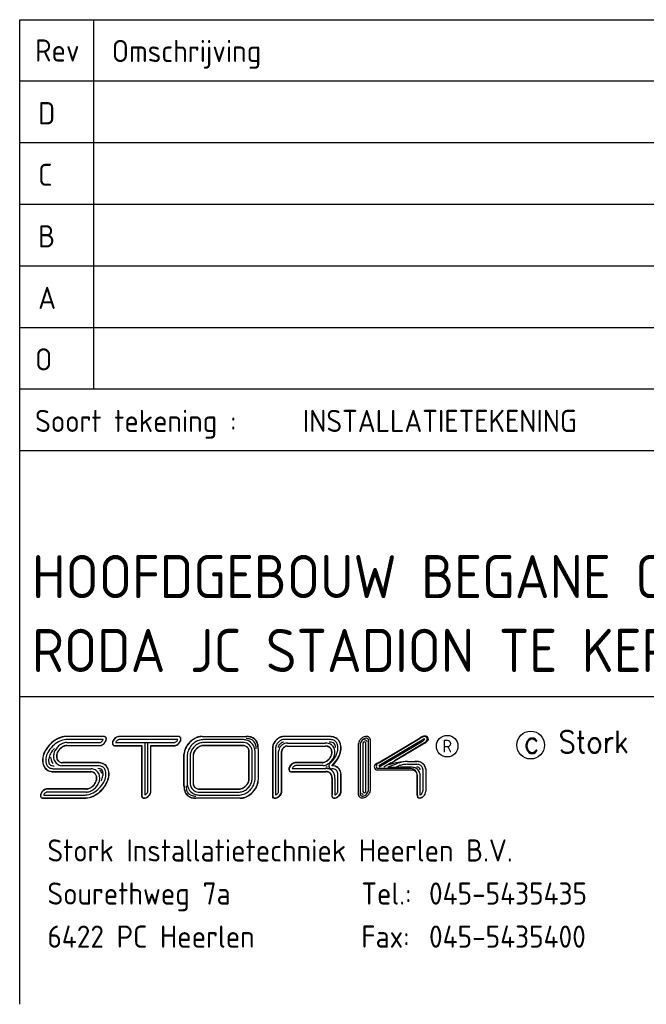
# Model space of a CAD drawing. Extents: x 120900 to 138909, y 1000 to 9000.
# Tile 1 of 3: x 120900 to 125990, y 1000 to 9000. Entities that reach past the tile are written whole.
import ezdxf
from ezdxf.enums import TextEntityAlignment as Align

# ---------------------------------------------------------------- set-up
doc = ezdxf.new("R2010")
doc.units = 0
doc.header["$LTSCALE"] = 100
doc.header["$MEASUREMENT"] = 0
doc.layers.add('E--L$4A-_STEMPEL', color=3, linetype='CONTINUOUS')
doc.layers.add('KABELGOOT-LADDERBAAN', color=3, linetype='CONTINUOUS')
doc.styles.add('ISO', font='isocp.shx')
doc.styles.get("Standard").update_dxf_attribs({"font": 'STANDARD.SHX', "width": 0.7})

# ---------------------------------------------------------------- blocks, each defined once
blk = doc.blocks.new('STEMPEL')
at = {"layer": 'E--L$4A-_STEMPEL', "color": 3}
for p, q in [((-185, 85), (-5, 85)), ((-185, 5), (-185, 85)), ((-185, 55), (-5, 55)), ((-185, 30), (-5, 30)), ((-178.225, 26.511), (-181.149, 26.511)), ((-178.377, 26.75), (-181.144, 26.75)), ((-178.377, 26.767), (-181.14, 26.767)), ((-178.101, 26.767), (-178.377, 26.767)), ((-178.114, 26.75), (-178.377, 26.75)), ((-178.101, 26.767), (-178.088, 26.761)), ((-172.163, 26.511), (-176.931, 26.511)), ((-172.101, 26.767), (-176.921, 26.767)), ((-172.101, 26.75), (-176.921, 26.75)), ((-170.186, 26.764), (-166.614, 26.764)), ((-170.186, 26.747), (-166.614, 26.747)), ((-166.902, 26.505), (-170.071, 26.505)), ((-159.873, 26.767), (-163.547, 26.767)), ((-159.873, 26.767), (-163.547, 26.767)), ((-159.871, 26.75), (-163.547, 26.75)), ((-159.868, 26.511), (-163.547, 26.511)), ((-156.664, 22.376), (-156.663, 26.476)), ((-156.514, 22.366), (-156.513, 26.486)), ((-155.892, 24.627), (-152.475, 26.66)), ((-155.866, 24.601), (-152.464, 26.624)), ((-155.83, 24.404), (-152.179, 26.575)), ((-181.184, 26.274), (-178.471, 26.274)), ((-181.176, 26.035), (-178.445, 26.035)), ((-181.17, 26.018), (-178.431, 26.018)), ((-181.17, 26.018), (-178.431, 26.018)), ((-177.269, 26.024), (-175.079, 26.024)), ((-177.269, 26.007), (-175.096, 26.007)), ((-177.208, 26.263), (-174.594, 26.263)), ((-175.096, 26.007), (-175.096, 21.929)), ((-175.079, 26.024), (-175.079, 21.929)), ((-174.841, 26.263), (-174.841, 22.012)), ((-174.594, 22.283), (-174.594, 26.263)), ((-174.594, 26.263), (-172.44, 26.263)), ((-174.355, 26.024), (-172.449, 26.024)), ((-174.355, 22.306), (-174.355, 26.024)), ((-174.338, 26.007), (-172.449, 26.007)), ((-174.338, 22.306), (-174.338, 26.007)), ((-174.338, 22.306), (-174.338, 25.865)), ((-174.338, 22.306), (-174.338, 25.865)), ((-166.891, 26.011), (-170.069, 26.011)), ((-166.891, 26.011), (-170.069, 26.011)), ((-166.898, 26.266), (-170.068, 26.266)), ((-166.894, 26.028), (-170.068, 26.028)), ((-165.638, 25.755), (-165.638, 23.227)), ((-165.621, 25.755), (-165.621, 23.227)), ((-164.466, 25.839), (-164.466, 21.978)), ((-164.449, 25.84), (-164.449, 21.978)), ((-164.21, 25.842), (-164.21, 22.012)), ((-163.266, 25.967), (-160.171, 25.967)), ((-163.266, 25.967), (-160.171, 25.967)), ((-163.261, 25.984), (-160.176, 25.984)), ((-163.256, 26.223), (-160.182, 26.223)), ((-157.487, 22.031), (-157.487, 26.191)), ((-157.336, 26.178), (-157.337, 22.045)), ((-157.112, 26.213), (-157.113, 22.285)), ((-156.888, 22.268), (-156.887, 26.235)), ((-152.354, 26.31), (-155.788, 24.262)), ((-152.112, 26.235), (-154.555, 24.78)), ((-152.086, 26.208), (-154.493, 24.775)), ((-171.654, 22.764), (-171.654, 25.318)), ((-171.637, 22.764), (-171.637, 25.318)), ((-171.395, 25.15), (-171.395, 23.023)), ((-171.156, 25.153), (-171.156, 23.02)), ((-170.918, 25.157), (-170.918, 23.016)), ((-170.901, 25.16), (-170.901, 23.013)), ((-166.374, 23.332), (-166.374, 25.514)), ((-166.374, 23.332), (-166.374, 25.514)), ((-166.374, 23.332), (-166.374, 25.514)), ((-166.357, 23.333), (-166.357, 25.514)), ((-166.118, 23.334), (-166.118, 25.516)), ((-165.88, 23.334), (-165.88, 25.516)), ((-163.968, 22.261), (-163.968, 25.529)), ((-163.729, 22.235), (-163.729, 25.53)), ((-163.712, 22.233), (-163.712, 25.531)), ((-182.202, 24.144), (-179.198, 24.144)), ((-178.63, 24.386), (-181.547, 24.386)), ((-178.626, 24.624), (-181.538, 24.624)), ((-178.623, 24.641), (-181.53, 24.641)), ((-162.868, 24.148), (-160.124, 24.148)), ((-160.38, 24.39), (-162.576, 24.39)), ((-162.568, 24.646), (-162.56, 24.645)), ((-160.394, 24.628), (-162.565, 24.628)), ((-160.394, 24.645), (-162.56, 24.645)), ((-160.405, 24.645), (-162.56, 24.645)), ((-160.005, 24.271), (-160.126, 24.271)), ((-155.892, 24.627), (-156.062, 24.526)), ((-153.215, 24.151), (-155.964, 24.152)), ((-153.215, 24.03), (-155.964, 24.03)), ((-154.814, 24.626), (-155.423, 24.262)), ((-154.415, 24.521), (-155.086, 24.263)), ((-155.085, 24.262), (-154.825, 24.262)), ((-154.759, 24.616), (-155.02, 24.452)), ((-154.825, 24.262), (-154.062, 24.262)), ((-154.493, 24.775), (-154.759, 24.616)), ((-153.114, 24.262), (-154.062, 24.262)), ((-153.492, 24.724), (-152.726, 24.724)), ((-153.492, 24.499), (-152.735, 24.499)), ((-153.49, 24.731), (-152.899, 24.731)), ((-152.239, 24.085), (-152.239, 22.354)), ((-152.015, 24.105), (-152.015, 22.33)), ((-152.007, 24.117), (-152.007, 22.327)), ((-182.201, 23.905), (-179.209, 23.905)), ((-182.2, 23.888), (-179.217, 23.888)), ((-162.98, 23.909), (-160.12, 23.909)), ((-162.97, 23.892), (-160.116, 23.892)), ((-159.647, 23.382), (-159.647, 22.009)), ((-159.63, 23.372), (-159.63, 22.008)), ((-159.391, 23.36), (-159.391, 22.013)), ((-159.149, 22.315), (-159.149, 23.534)), ((-158.91, 22.336), (-158.91, 23.525)), ((-158.893, 22.337), (-158.893, 23.52)), ((-152.699, 21.983), (-152.699, 23.515)), ((-152.692, 21.972), (-152.691, 23.604)), ((-152.468, 22.001), (-152.467, 23.612)), ((-179.579, 22.501), (-182.83, 22.501)), ((-179.579, 22.501), (-182.83, 22.501)), ((-179.572, 22.484), (-182.819, 22.484)), ((-170.391, 22.499), (-167.24, 22.499)), ((-170.389, 22.482), (-167.245, 22.482)), ((-183.066, 21.765), (-179.723, 21.765)), ((-183.057, 21.748), (-179.724, 21.748)), ((-183.057, 21.748), (-179.724, 21.748)), ((-183.052, 22.003), (-179.72, 22.003)), ((-179.563, 22.246), (-182.796, 22.246)), ((-167.098, 21.762), (-170.688, 21.762)), ((-167.098, 21.745), (-170.688, 21.745)), ((-170.386, 22.243), (-167.252, 22.243)), ((-170.383, 22.004), (-167.258, 22.004)), ((-164.466, 21.978), (-164.466, 21.748)), ((-152.699, 21.983), (-152.699, 21.927))]:
    blk.add_line(p, q, dxfattribs=at)
at = {"layer": 'E--L$4A-_STEMPEL', "color": 2}
for p, q in [((-179.013, 85), (-179.013, 55)), ((-5, 80), (-185, 80)), ((-5, 75), (-185, 75)), ((-185, 70), (-5, 70)), ((-185, 65), (-5, 65)), ((-185, 60), (-5, 60)), ((-185, 50), (-5, 50))]:
    blk.add_line(p, q, dxfattribs=at)
blk.add_circle((-150.271, 25.977), 0.875, dxfattribs=at)
at = {"layer": 'E--L$4A-_STEMPEL', "color": 3}
blk.add_circle((-143.488, 26.06), 1.128, dxfattribs=at)
for centre, radius, start, end in [((-180.802, 24.424), 2.431, 118.6539, 135), ((-180.802, 24.424), 2.414, 118.6539, 135), ((-181.116, 24.999), 1.776, 99.69866, 118.6539), ((-181.116, 24.999), 1.759, 99.69866, 118.6539), ((-181.116, 24.999), 1.521, 99.69866, 118.6539), ((-181.198, 25.479), 1.288, 87.67122, 99.69866), ((-181.198, 25.479), 1.271, 87.52978, 99.69866), ((-181.198, 25.479), 1.033, 87.25914, 99.69866), ((-178.637, 26.69), 0.451, 315, 331.3461), ((-178.448, 26.587), 0.235, 331.3461, 341.20872), ((-178.171, 26.442), 0.313, 75.32703, 79.47301), ((-178.13, 26.601), 0.148, 45, 75.32703), ((-178.13, 26.601), 0.165, 45, 75.32703), ((-178.13, 26.601), 0.165, 45, 75.32703), ((-178.13, 26.601), 0.165, 45, 75.32703), ((-178.448, 26.587), 0.474, 331.3461, 350.30134), ((-178.13, 26.601), 0.148, 14.67297, 45), ((-178.448, 26.587), 0.491, 331.3461, 350.30134), ((-178.448, 26.587), 0.491, 331.3461, 350.30134), ((-178.13, 26.601), 0.165, 14.67297, 45), ((-178.289, 26.56), 0.313, 350.30134, 14.67297), ((-178.289, 26.56), 0.33, 350.30134, 14.67297), ((-176.984, 26.192), 0.491, 151.3461, 170.30134), ((-176.984, 26.192), 0.474, 151.3461, 170.30134), ((-176.794, 26.088), 0.707, 135, 151.3461), ((-176.794, 26.088), 0.69, 135, 151.3461), ((-176.794, 26.088), 0.707, 118.6539, 135), ((-176.794, 26.088), 0.69, 118.6539, 135), ((-176.794, 26.088), 0.451, 135, 151.3461), ((-176.898, 26.278), 0.491, 99.69866, 118.6539), ((-176.898, 26.278), 0.474, 99.69866, 118.6539), ((-176.794, 26.088), 0.451, 118.6539, 135), ((-176.898, 26.278), 0.235, 98.04844, 118.6539), ((-176.925, 26.437), 0.33, 89.53264, 99.69866), ((-176.925, 26.437), 0.313, 89.53264, 99.69866), ((-172.576, 26.685), 0.451, 315, 331.3461), ((-172.387, 26.582), 0.235, 331.3461, 342.53378), ((-172.111, 26.437), 0.33, 75.32703, 91.16503), ((-172.111, 26.437), 0.313, 75.32703, 91.16503), ((-172.069, 26.596), 0.148, 45, 75.32703), ((-172.069, 26.596), 0.165, 45, 75.32703), ((-172.387, 26.582), 0.474, 331.3461, 350.30134), ((-172.069, 26.596), 0.148, 14.67297, 45), ((-172.387, 26.582), 0.491, 331.3461, 350.30134), ((-172.069, 26.596), 0.165, 14.67297, 45), ((-172.228, 26.554), 0.313, 350.30134, 14.67297), ((-172.228, 26.554), 0.33, 350.30134, 14.67297), ((-169.903, 25.014), 1.817, 118.6539, 135), ((-169.903, 25.014), 1.8, 118.6539, 135), ((-170.142, 25.451), 1.318, 99.69866, 118.6539), ((-170.142, 25.451), 1.301, 99.69866, 118.6539), ((-170.042, 25.238), 1.269, 99.69866, 118.6539), ((-170.205, 25.817), 0.947, 89.02757, 99.69866), ((-170.205, 25.817), 0.93, 89.02757, 99.69866), ((-170.069, 25.397), 1.108, 90.06648, 99.69866), ((-166.87, 25.397), 1.108, 75.32703, 91.62801), ((-166.568, 25.455), 1.31, 75.32703, 91.81866), ((-166.568, 25.455), 1.293, 75.32703, 91.81866), ((-166.568, 25.455), 1.134, 75.32703, 91.81866), ((-166.829, 25.556), 0.944, 45, 75.32703), ((-166.439, 25.945), 0.627, 45, 75.32703), ((-166.439, 25.945), 0.786, 45, 75.32703), ((-166.439, 25.945), 0.804, 45, 75.32703), ((-166.439, 25.945), 0.786, 14.67297, 45), ((-166.439, 25.945), 0.804, 14.67297, 45), ((-163.346, 25.647), 1.164, 135, 151.3461), ((-163.346, 25.647), 1.147, 135, 151.3461), ((-163.346, 25.647), 1.164, 118.6539, 135), ((-163.346, 25.647), 1.147, 118.6539, 135), ((-163.346, 25.647), 0.908, 118.6539, 135), ((-163.505, 25.939), 0.832, 99.69866, 118.6539), ((-163.505, 25.939), 0.832, 99.69866, 118.6539), ((-163.505, 25.939), 0.832, 99.69866, 118.6539), ((-163.505, 25.939), 0.815, 99.69866, 118.6539), ((-163.505, 25.939), 0.576, 99.69866, 118.6539), ((-163.547, 26.183), 0.584, 89.99579, 99.69866), ((-163.547, 26.183), 0.567, 89.99579, 99.69866), ((-163.547, 26.183), 0.328, 89.99579, 99.69866), ((-159.842, 25.457), 1.293, 75.32703, 91.29914), ((-159.842, 25.457), 1.31, 75.32703, 91.2259), ((-159.842, 25.457), 1.054, 75.32703, 91.43868), ((-159.713, 25.947), 0.548, 45, 75.32703), ((-159.713, 25.947), 0.786, 45, 75.32703), ((-159.713, 25.947), 0.804, 45, 75.32703), ((-159.713, 25.947), 0.786, 14.67297, 45), ((-159.713, 25.947), 0.804, 14.67297, 45), ((-156.721, 25.995), 0.798, 134.98427, 151.33037), ((-156.721, 25.995), 0.649, 134.98427, 151.33037), ((-156.721, 25.995), 0.798, 118.63817, 134.98427), ((-156.721, 25.995), 0.649, 118.63817, 134.98427), ((-156.818, 26.174), 0.595, 99.68293, 118.63817), ((-156.818, 26.174), 0.446, 99.68293, 118.63817), ((-156.999, 26.213), 0.263, 28.08448, 88.08648), ((-156.843, 26.323), 0.444, 75.3113, 99.68293), ((-156.843, 26.323), 0.294, 75.3113, 99.68293), ((-156.804, 26.473), 0.139, 44.98427, 75.3113), ((-156.804, 26.473), 0.289, 44.98427, 75.3113), ((-156.804, 26.473), 0.139, 14.65724, 44.98427), ((-156.954, 26.433), 0.294, 8.35323, 14.65724), ((-156.804, 26.473), 0.289, 14.65724, 44.98427), ((-156.954, 26.433), 0.444, 6.796, 14.65724), ((-151.993, 25.896), 0.903, 95.88102, 122.26119), ((-151.252, 24.307), 2.615, 111.81993, 117.61738), ((-153.598, 28.051), 2.135, 306.8654, 314.46239), ((-152.129, 26.505), 0.249, 16.457, 112.4088), ((-152.152, 26.534), 0.0494, 351.7652, 124.07168), ((-152.052, 26.547), 0.249, 354.33678, 97.85954), ((-152.417, 26.788), 0.668, 299.7592, 336.80044), ((-152.508, 26.748), 0.649, 314.98427, 331.33037), ((-152.33, 26.651), 0.446, 331.33037, 350.28561), ((-180.802, 24.424), 2.431, 135, 151.3461), ((-180.802, 24.424), 2.414, 135, 151.3461), ((-180.802, 24.424), 2.176, 135, 151.3461), ((-180.802, 24.424), 1.937, 135, 151.3461), ((-180.802, 24.424), 2.176, 118.6539, 135), ((-181.191, 25.125), 1.063, 151.3461, 170.30134), ((-180.991, 25.016), 1.29, 135, 151.3461), ((-180.991, 25.016), 1.051, 135, 151.3461), ((-180.991, 25.016), 1.29, 118.6539, 135), ((-180.991, 25.016), 1.034, 135, 151.3461), ((-180.991, 25.016), 1.051, 118.6539, 135), ((-180.991, 25.016), 1.034, 118.6539, 135), ((-181.1, 25.215), 1.063, 99.69866, 118.6539), ((-181.1, 25.215), 0.824, 99.69866, 118.6539), ((-181.1, 25.215), 0.807, 99.69866, 118.6539), ((-181.129, 25.382), 0.894, 93.55078, 99.69866), ((-181.129, 25.382), 0.655, 94.14769, 99.69866), ((-181.129, 25.382), 0.638, 94.7671, 99.69866), ((-178.534, 26.501), 0.235, 285.40422, 298.6539), ((-178.534, 26.501), 0.491, 279.69866, 298.6539), ((-178.534, 26.501), 0.474, 280.83536, 298.6539), ((-178.637, 26.69), 0.451, 298.6539, 315), ((-178.637, 26.69), 0.69, 298.6539, 315), ((-178.637, 26.69), 0.707, 298.6539, 315), ((-178.637, 26.69), 0.707, 298.6539, 315), ((-178.637, 26.69), 0.69, 315, 331.3461), ((-178.637, 26.69), 0.707, 315, 331.3461), ((-178.637, 26.69), 0.707, 315, 331.3461), ((-177.143, 26.219), 0.33, 170.30134, 194.67297), ((-177.302, 26.178), 0.165, 194.67297, 225), ((-177.143, 26.219), 0.313, 170.30134, 194.67297), ((-177.302, 26.178), 0.148, 194.67297, 225), ((-177.302, 26.178), 0.165, 225, 255.32703), ((-177.302, 26.178), 0.148, 225, 255.32703), ((-177.26, 26.337), 0.33, 255.32703, 268.87084), ((-177.26, 26.337), 0.313, 255.32703, 268.87084), ((-176.984, 26.192), 0.235, 151.3461, 162.53529), ((-172.446, 26.337), 0.313, 269.63102, 279.69866), ((-172.446, 26.337), 0.33, 269.63102, 279.69866), ((-172.473, 26.496), 0.235, 278.03814, 298.6539), ((-172.473, 26.496), 0.474, 279.69866, 298.6539), ((-172.473, 26.496), 0.491, 279.69866, 298.6539), ((-172.473, 26.496), 0.491, 279.69866, 298.6539), ((-172.576, 26.685), 0.451, 298.6539, 315), ((-172.576, 26.685), 0.69, 298.6539, 315), ((-172.576, 26.685), 0.707, 298.6539, 315), ((-172.576, 26.685), 0.69, 315, 331.3461), ((-172.576, 26.685), 0.707, 315, 331.3461), ((-170.341, 25.253), 1.318, 151.3461, 170.30134), ((-170.341, 25.253), 1.301, 151.3461, 170.30134), ((-169.903, 25.014), 1.817, 135, 151.3461), ((-169.903, 25.014), 1.8, 135, 151.3461), ((-170.128, 25.152), 1.269, 151.3461, 170.30134), ((-169.939, 25.048), 1.485, 135, 151.3461), ((-170.128, 25.152), 1.031, 151.3461, 170.30134), ((-169.939, 25.048), 1.247, 135, 151.3461), ((-169.939, 25.048), 1.485, 118.6539, 135), ((-169.939, 25.048), 1.008, 135, 151.3461), ((-169.939, 25.048), 1.247, 118.6539, 135), ((-169.939, 25.048), 0.991, 135, 151.3461), ((-169.939, 25.048), 1.008, 118.6539, 135), ((-169.939, 25.048), 0.991, 118.6539, 135), ((-170.042, 25.238), 1.031, 99.69866, 118.6539), ((-170.042, 25.238), 0.792, 99.69866, 118.6539), ((-170.042, 25.238), 0.775, 99.69866, 118.6539), ((-170.042, 25.238), 0.775, 99.69866, 118.6539), ((-170.069, 25.397), 0.87, 89.92495, 99.69866), ((-170.069, 25.397), 0.631, 89.91189, 99.69866), ((-170.069, 25.397), 0.614, 89.89812, 99.69866), ((-166.87, 25.397), 0.87, 75.32703, 91.83787), ((-166.87, 25.397), 0.614, 75.32703, 92.495), ((-166.87, 25.397), 0.631, 75.32703, 92.15763), ((-166.829, 25.556), 0.449, 45, 75.32703), ((-166.829, 25.556), 0.466, 45, 75.32703), ((-166.829, 25.556), 0.705, 45, 75.32703), ((-166.829, 25.556), 0.449, 14.67297, 45), ((-166.829, 25.556), 0.466, 14.67297, 45), ((-166.988, 25.515), 0.614, 359.92412, 14.67297), ((-166.988, 25.515), 0.631, 359.93438, 14.67297), ((-166.829, 25.556), 0.705, 14.67297, 45), ((-166.829, 25.556), 0.944, 14.67297, 45), ((-166.988, 25.515), 0.87, 0.0559, 14.67297), ((-166.439, 25.945), 0.627, 14.67297, 45), ((-166.988, 25.515), 1.108, 0.04952, 14.67297), ((-166.929, 25.817), 1.134, 357.58729, 14.67297), ((-166.929, 25.817), 1.293, 357.58729, 14.67297), ((-166.929, 25.817), 1.31, 357.58729, 14.67297), ((-163.882, 25.848), 0.584, 170.30134, 180.7062), ((-163.638, 25.806), 0.832, 151.3461, 170.30134), ((-163.882, 25.848), 0.567, 170.30134, 180.79916), ((-163.638, 25.806), 0.815, 151.3461, 170.30134), ((-163.882, 25.848), 0.328, 170.30134, 181.05021), ((-163.638, 25.806), 0.576, 151.3461, 170.30134), ((-163.346, 25.647), 0.908, 135, 151.3461), ((-163.638, 25.806), 0.377, 151.3461, 170.30134), ((-163.346, 25.647), 0.71, 135, 151.3461), ((-163.37, 25.534), 0.597, 170.30134, 180.42442), ((-163.303, 25.522), 0.665, 151.3461, 170.30134), ((-163.223, 25.478), 0.757, 135, 151.3461), ((-163.346, 25.647), 0.71, 118.6539, 135), ((-163.223, 25.478), 0.757, 118.6539, 135), ((-163.303, 25.522), 0.427, 151.3461, 170.30134), ((-163.303, 25.522), 0.41, 151.3461, 170.30134), ((-163.303, 25.522), 0.41, 151.3461, 170.30134), ((-163.303, 25.522), 0.41, 151.3461, 170.30134), ((-163.505, 25.939), 0.377, 99.69866, 118.6539), ((-163.223, 25.478), 0.518, 135, 151.3461), ((-163.223, 25.478), 0.501, 135, 151.3461), ((-163.223, 25.478), 0.518, 118.6539, 135), ((-163.267, 25.559), 0.665, 99.69866, 118.6539), ((-163.223, 25.478), 0.501, 118.6539, 135), ((-163.267, 25.559), 0.427, 99.69866, 118.6539), ((-163.267, 25.559), 0.41, 99.69866, 118.6539), ((-163.278, 25.626), 0.597, 87.89225, 99.69866), ((-163.278, 25.626), 0.359, 87.28001, 99.69866), ((-163.278, 25.626), 0.342, 86.35368, 99.69866), ((-160.14, 25.354), 0.87, 75.32703, 92.76113), ((-160.14, 25.354), 0.614, 75.32703, 93.74854), ((-160.14, 25.354), 0.631, 75.32703, 93.24158), ((-160.099, 25.513), 0.449, 45, 75.32703), ((-160.099, 25.513), 0.466, 45, 75.32703), ((-160.099, 25.513), 0.705, 45, 75.32703), ((-159.842, 25.457), 0.855, 75.32703, 91.43868), ((-160.099, 25.513), 0.449, 14.67297, 45), ((-160.099, 25.513), 0.466, 14.67297, 45), ((-160.258, 25.472), 0.614, 350.30134, 14.67297), ((-160.258, 25.472), 0.631, 350.30134, 14.67297), ((-159.713, 25.947), 0.349, 45, 75.32703), ((-160.099, 25.513), 0.705, 14.67297, 45), ((-159.713, 25.947), 0.349, 14.67297, 45), ((-160.258, 25.472), 0.87, 350.30134, 14.67297), ((-160.203, 25.819), 0.855, 2.26178, 14.67297), ((-160.691, 25.902), 1.549, 331.3461, 350.30134), ((-159.713, 25.947), 0.548, 14.67297, 45), ((-160.203, 25.819), 1.054, 350.30134, 14.67297), ((-160.691, 25.902), 1.788, 331.3461, 350.30134), ((-160.203, 25.819), 1.293, 350.30134, 14.67297), ((-160.203, 25.819), 1.31, 350.30134, 14.67297), ((-156.899, 26.093), 0.595, 151.33037, 170.28561), ((-157.045, 26.13), 0.447, 170.28561, 170.56323), ((-157.048, 26.118), 0.444, 170.28561, 170.56323), ((-156.899, 26.093), 0.446, 151.33037, 169.00898), ((-156.999, 26.213), 0.113, 11.34471, 179.98537), ((-152.644, 26.669), 0.462, 308.94873, 314.98427), ((-152.508, 26.748), 0.649, 307.6729, 314.98427), ((-181.858, 24.82), 1.288, 170.30134, 194.67297), ((-181.858, 24.82), 1.271, 170.30134, 194.67297), ((-181.377, 24.738), 1.776, 151.3461, 170.30134), ((-181.377, 24.738), 1.759, 151.3461, 170.30134), ((-181.858, 24.82), 1.033, 170.30134, 194.67297), ((-181.377, 24.738), 1.521, 151.3461, 170.30134), ((-181.858, 24.82), 0.794, 170.30134, 194.67297), ((-181.377, 24.738), 1.282, 151.3461, 170.30134), ((-181.357, 25.153), 1.132, 184.35547, 194.67297), ((-181.525, 25.11), 0.959, 194.67297, 214.50994), ((-181.357, 25.153), 0.894, 170.30134, 194.67297), ((-181.525, 25.11), 0.721, 194.67297, 225), ((-181.357, 25.153), 0.655, 170.30134, 194.67297), ((-181.191, 25.125), 0.824, 151.3461, 170.30134), ((-181.357, 25.153), 0.638, 170.30134, 194.67297), ((-181.525, 25.11), 0.482, 194.67297, 225), ((-181.191, 25.125), 0.807, 151.3461, 170.30134), ((-181.525, 25.11), 0.465, 194.67297, 225), ((-181.525, 25.11), 0.465, 194.67297, 225), ((-170.707, 25.315), 0.947, 170.30134, 180.12841), ((-170.707, 25.315), 0.93, 170.30134, 180.12841), ((-170.287, 25.179), 1.108, 170.30134, 181.52323), ((-170.287, 25.179), 0.87, 170.30134, 181.71959), ((-170.287, 25.179), 0.631, 170.30134, 182.01876), ((-170.128, 25.152), 0.792, 151.3461, 170.30134), ((-170.287, 25.179), 0.614, 170.30134, 182.33441), ((-170.128, 25.152), 0.775, 151.3461, 170.30134), ((-163.37, 25.534), 0.359, 170.30134, 180.54769), ((-163.37, 25.534), 0.342, 170.30134, 180.73416), ((-160.606, 25.602), 0.991, 298.6539, 315), ((-160.606, 25.602), 1.008, 298.6539, 315), ((-160.606, 25.602), 0.991, 315, 331.3461), ((-160.606, 25.602), 1.008, 315, 331.3461), ((-161.275, 26.221), 2.215, 311.28215, 331.3461), ((-160.416, 25.499), 0.775, 331.3461, 350.30134), ((-160.606, 25.602), 1.247, 315, 331.3461), ((-160.416, 25.499), 0.792, 331.3461, 350.30134), ((-161.275, 26.221), 2.453, 311.28215, 331.3461), ((-161.275, 26.221), 2.47, 312.42506, 331.3461), ((-160.416, 25.499), 1.031, 331.3461, 350.30134), ((-160.691, 25.902), 1.805, 331.3461, 350.30134), ((-182.341, 24.694), 0.789, 194.67297, 225), ((-182.341, 24.694), 0.772, 194.67297, 225), ((-182.341, 24.694), 0.789, 225, 255.32703), ((-182.341, 24.694), 0.772, 225, 255.32703), ((-182.341, 24.694), 0.534, 194.67297, 225), ((-182.341, 24.694), 0.534, 225, 255.32703), ((-182.341, 24.694), 0.295, 194.67297, 225), ((-182.341, 24.694), 0.295, 225, 255.32703), ((-182.214, 25.176), 1.033, 255.32703, 270.66584), ((-182.214, 25.176), 0.794, 255.32703, 270.66584), ((-181.525, 25.11), 0.721, 225, 255.32703), ((-181.525, 25.11), 0.482, 225, 255.32703), ((-181.525, 25.11), 0.465, 225, 255.32703), ((-181.525, 25.11), 0.465, 225, 255.32703), ((-181.525, 25.11), 0.465, 225, 255.32703), ((-181.481, 25.277), 0.894, 255.32703, 265.73961), ((-181.481, 25.277), 0.655, 255.32703, 265.02327), ((-181.481, 25.277), 0.638, 255.32703, 264.27988), ((-181.481, 25.277), 0.638, 255.32703, 264.27988), ((-181.481, 25.277), 0.638, 255.32703, 264.27988), ((-181.481, 25.277), 0.638, 255.32703, 264.27988), ((-179.271, 23.248), 0.899, 75.32703, 85.39051), ((-179.226, 23.417), 0.724, 45, 75.32703), ((-178.674, 23.347), 0.801, 75.32703, 87.61039), ((-178.674, 23.347), 1.039, 75.32703, 87.61039), ((-178.674, 23.347), 1.295, 75.32703, 87.96779), ((-178.674, 23.347), 1.278, 75.32703, 87.84501), ((-178.547, 23.832), 0.3, 45, 75.32703), ((-179.226, 23.417), 0.963, 20.93602, 38.09991), ((-178.547, 23.832), 0.538, 45, 75.32703), ((-178.547, 23.832), 0.777, 45, 75.32703), ((-178.547, 23.832), 0.794, 45, 75.32703), ((-178.547, 23.832), 0.3, 14.67297, 45), ((-178.547, 23.832), 0.538, 14.67297, 45), ((-178.547, 23.832), 0.777, 14.67297, 45), ((-178.547, 23.832), 0.794, 14.67297, 45), ((-179.032, 23.705), 1.278, 350.30134, 14.67297), ((-179.032, 23.705), 1.295, 350.30134, 14.67297), ((-162.804, 24.099), 0.33, 170.30134, 194.67297), ((-162.646, 24.072), 0.491, 151.3461, 170.30134), ((-162.963, 24.057), 0.165, 194.67297, 225), ((-162.804, 24.099), 0.313, 170.30134, 194.67297), ((-162.646, 24.072), 0.474, 151.3461, 170.30134), ((-162.963, 24.057), 0.148, 194.67297, 225), ((-162.456, 23.968), 0.707, 135, 151.3461), ((-162.456, 23.968), 0.69, 135, 151.3461), ((-162.456, 23.968), 0.707, 118.6539, 135), ((-162.456, 23.968), 0.69, 118.6539, 135), ((-162.646, 24.072), 0.235, 151.3461, 161.14656), ((-162.456, 23.968), 0.451, 135, 151.3461), ((-162.559, 24.158), 0.491, 99.69866, 118.6539), ((-162.559, 24.158), 0.474, 99.69866, 118.6539), ((-162.456, 23.968), 0.451, 118.6539, 135), ((-162.559, 24.158), 0.235, 99.69866, 118.6539), ((-162.587, 24.316), 0.33, 86.7095, 99.69866), ((-162.587, 24.316), 0.313, 85.95819, 99.69866), ((-162.587, 24.316), 0.0742, 81.69449, 99.69866), ((-160.502, 25.413), 0.775, 278.01793, 298.6539), ((-160.475, 25.254), 0.631, 277.41359, 279.69866), ((-160.475, 25.254), 0.614, 278.57465, 279.69866), ((-160.475, 25.254), 0.614, 278.57465, 279.69866), ((-160.475, 25.254), 0.614, 278.57465, 279.69866), ((-160.475, 25.254), 0.87, 276.3138, 279.69866), ((-160.502, 25.413), 0.775, 279.69866, 298.6539), ((-160.502, 25.413), 0.775, 279.69866, 298.6539), ((-160.502, 25.413), 0.792, 279.69866, 298.6539), ((-160.502, 25.413), 1.031, 279.69866, 298.6539), ((-160.099, 23.333), 0.815, 75.32703, 91.74333), ((-160.606, 25.602), 1.247, 298.6539, 315), ((-159.657, 24.378), 0.239, 131.28215, 275.66046), ((-160.062, 23.474), 0.67, 45, 75.32703), ((-159.591, 23.712), 0.668, 45, 95.66046), ((-159.591, 23.712), 0.43, 45, 95.66046), ((-159.591, 23.712), 0.685, 45, 91.50215), ((-159.591, 23.712), 0.685, 45, 70.61613), ((-159.591, 23.712), 0.685, 45, 70.61613), ((-159.591, 23.712), 0.43, 14.67297, 45), ((-159.591, 23.712), 0.668, 14.67297, 45), ((-159.591, 23.712), 0.685, 14.67297, 45), ((-155.926, 24.295), 0.268, 120.54482, 266.07982), ((-155.75, 24.34), 0.285, 113.96212, 221.28994), ((-153.338, 19.568), 5.165, 91.68722, 109.00792), ((-153.665, 23.032), 1.667, 106.42703, 116.74036), ((-153.388, 22.113), 2.402, 106.56232, 114.55271), ((-153.492, 22.447), 2.277, 89.98427, 106.42703), ((-153.492, 22.447), 2.052, 89.98427, 106.42703), ((-153.172, 23.446), 0.586, 75.3113, 95.55215), ((-153.263, 23.581), 0.572, 2.30414, 85.23421), ((-153.172, 23.446), 0.818, 75.3113, 85.88344), ((-153.133, 23.596), 0.431, 44.98427, 75.3113), ((-153.133, 23.596), 0.663, 44.98427, 75.3113), ((-152.81, 23.597), 1.138, 75.3113, 93.97938), ((-152.81, 23.597), 0.681, 75.3113, 85.23475), ((-152.81, 23.597), 0.906, 75.3113, 85.23475), ((-152.81, 23.597), 1.13, 75.3113, 85.73276), ((-153.133, 23.596), 0.663, 14.65724, 44.98427), ((-152.697, 24.029), 0.235, 44.98427, 75.3113), ((-152.697, 24.029), 0.459, 44.98427, 75.3113), ((-152.697, 24.029), 0.235, 14.65724, 44.98427), ((-152.697, 24.029), 0.684, 44.98427, 75.3113), ((-152.697, 24.029), 0.691, 44.98427, 75.3113), ((-153.129, 23.916), 0.681, 10.76001, 14.65724), ((-152.697, 24.029), 0.459, 14.65724, 44.98427), ((-153.129, 23.916), 0.906, 10.76001, 14.65724), ((-152.697, 24.029), 0.684, 14.65724, 44.98427), ((-152.697, 24.029), 0.691, 14.65724, 44.98427), ((-153.129, 23.916), 1.13, 9.04525, 14.65724), ((-153.129, 23.916), 1.138, 9.04525, 14.65724), ((-182.214, 25.176), 1.288, 255.32703, 270.56575), ((-182.214, 25.176), 1.271, 255.32703, 270.60011), ((-179.271, 23.248), 0.66, 75.32703, 84.62076), ((-179.271, 23.248), 0.643, 75.32703, 83.82451), ((-179.226, 23.417), 0.468, 45, 75.32703), ((-179.226, 23.417), 0.485, 45, 75.32703), ((-179.226, 23.417), 0.468, 14.67297, 45), ((-179.226, 23.417), 0.485, 14.67297, 45), ((-179.564, 23.402), 0.814, 331.3461, 350.30134), ((-179.564, 23.402), 0.831, 331.3461, 350.30134), ((-179.395, 23.373), 0.643, 350.30134, 14.67297), ((-179.395, 23.373), 0.66, 350.30134, 14.67297), ((-179.226, 23.417), 0.724, 14.67297, 45), ((-179.564, 23.402), 1.069, 331.3461, 350.30134), ((-179.395, 23.373), 0.899, 350.30134, 14.67297), ((-179.515, 23.788), 1.291, 331.3461, 350.30134), ((-179.032, 23.705), 0.801, 350.30134, 14.67297), ((-179.515, 23.788), 1.53, 331.3461, 350.30134), ((-179.032, 23.705), 1.039, 350.30134, 14.67297), ((-179.515, 23.788), 1.768, 331.3461, 350.30134), ((-179.515, 23.788), 1.785, 331.3461, 350.30134), ((-167.147, 23.356), 0.775, 331.3461, 350.30134), ((-167.147, 23.356), 0.792, 331.3461, 350.30134), ((-166.988, 23.329), 0.614, 350.30134, 0.40749), ((-166.988, 23.329), 0.631, 350.30134, 0.3524), ((-166.988, 23.329), 0.87, 350.30134, 0.30018), ((-166.988, 23.329), 1.108, 350.30134, 0.2659), ((-166.567, 23.194), 0.93, 350.30134, 1.7252), ((-166.567, 23.194), 0.947, 350.30134, 1.7252), ((-162.963, 24.057), 0.165, 225, 267.65598), ((-162.963, 24.057), 0.148, 225, 255.32703), ((-162.922, 24.216), 0.313, 255.32703, 259.23376), ((-160.099, 23.333), 0.56, 75.32703, 92.43622), ((-160.099, 23.333), 0.577, 75.32703, 92.07298), ((-160.062, 23.474), 0.414, 45, 75.32703), ((-160.062, 23.474), 0.431, 45, 75.32703), ((-160.062, 23.474), 0.414, 14.67297, 45), ((-160.062, 23.474), 0.431, 14.67297, 45), ((-160.203, 23.437), 0.56, 352.45138, 14.67297), ((-160.203, 23.437), 0.577, 353.57802, 14.67297), ((-160.062, 23.474), 0.67, 14.67297, 45), ((-160.203, 23.437), 0.815, 354.60002, 14.67297), ((-160.019, 23.6), 0.873, 355.64674, 14.67297), ((-160.019, 23.6), 1.111, 356.14249, 14.67297), ((-160.019, 23.6), 1.128, 356.39217, 14.67297), ((-153.133, 23.596), 0.431, 14.65724, 44.98427), ((-153.283, 23.556), 0.586, 354.62032, 14.65724), ((-153.283, 23.556), 0.593, 4.59321, 14.65724), ((-153.283, 23.556), 0.818, 3.90761, 14.65724), ((-182.638, 21.827), 0.707, 118.6539, 135), ((-182.638, 21.827), 0.69, 118.6539, 135), ((-182.742, 22.017), 0.491, 99.69866, 118.6539), ((-182.742, 22.017), 0.474, 99.69866, 118.6539), ((-182.769, 22.175), 0.313, 99.10395, 99.69866), ((-179.626, 23.142), 0.66, 274.68547, 279.69866), ((-179.626, 23.142), 0.643, 275.37887, 279.69866), ((-179.626, 23.142), 0.643, 275.37887, 279.69866), ((-179.626, 23.142), 0.643, 275.37887, 279.69866), ((-179.655, 23.31), 0.814, 279.69866, 298.6539), ((-179.655, 23.31), 0.831, 279.69866, 298.6539), ((-179.765, 23.512), 1.043, 298.6539, 315), ((-179.765, 23.512), 1.06, 298.6539, 315), ((-179.765, 23.512), 1.299, 298.6539, 315), ((-180.093, 24.103), 2.188, 298.6539, 315), ((-179.765, 23.512), 1.043, 315, 331.3461), ((-179.765, 23.512), 1.06, 315, 331.3461), ((-179.765, 23.512), 1.299, 315, 331.3461), ((-180.093, 24.103), 2.188, 315, 331.3461), ((-180.093, 24.103), 2.427, 315, 331.3461), ((-180.093, 24.103), 2.444, 315, 331.3461), ((-170.346, 22.693), 1.31, 177.20069, 194.67297), ((-170.346, 22.693), 1.293, 177.20069, 194.67297), ((-170.346, 22.693), 1.134, 177.20069, 194.67297), ((-170.836, 22.565), 0.627, 194.67297, 225), ((-170.287, 22.995), 1.108, 178.55038, 194.67297), ((-170.446, 22.953), 0.944, 194.67297, 225), ((-170.287, 22.995), 0.87, 178.36351, 194.67297), ((-170.446, 22.953), 0.705, 194.67297, 225), ((-170.446, 22.953), 0.705, 225, 255.32703), ((-170.287, 22.995), 0.631, 178.0788, 194.67297), ((-170.287, 22.995), 0.614, 177.7784, 194.67297), ((-170.446, 22.953), 0.466, 194.67297, 225), ((-170.446, 22.953), 0.449, 194.67297, 225), ((-170.446, 22.953), 0.466, 225, 255.32703), ((-170.446, 22.953), 0.449, 225, 255.32703), ((-170.404, 23.112), 0.631, 255.32703, 271.43686), ((-170.404, 23.112), 0.614, 255.32703, 271.66152), ((-167.206, 23.111), 0.614, 265.86661, 279.69866), ((-167.206, 23.111), 0.631, 266.42565, 279.69866), ((-167.233, 23.27), 0.775, 279.69866, 298.6539), ((-167.233, 23.27), 0.792, 279.69866, 298.6539), ((-167.336, 23.46), 0.991, 298.6539, 315), ((-167.336, 23.46), 1.008, 298.6539, 315), ((-167.336, 23.46), 1.247, 298.6539, 315), ((-167.336, 23.46), 0.991, 315, 331.3461), ((-167.336, 23.46), 1.485, 298.6539, 315), ((-167.336, 23.46), 1.008, 315, 331.3461), ((-167.336, 23.46), 1.247, 315, 331.3461), ((-167.336, 23.46), 1.485, 315, 331.3461), ((-167.147, 23.356), 1.031, 331.3461, 350.30134), ((-167.371, 23.496), 1.8, 315, 331.3461), ((-167.371, 23.496), 1.817, 315, 331.3461), ((-167.147, 23.356), 1.269, 331.3461, 350.30134), ((-166.933, 23.256), 1.301, 331.3461, 350.30134), ((-166.933, 23.256), 1.318, 331.3461, 350.30134), ((-182.987, 21.958), 0.33, 170.30134, 194.67297), ((-182.828, 21.931), 0.491, 151.3461, 170.30134), ((-183.146, 21.916), 0.165, 194.67297, 225), ((-182.987, 21.958), 0.313, 170.30134, 194.67297), ((-182.828, 21.931), 0.474, 151.3461, 170.30134), ((-183.146, 21.916), 0.148, 194.67297, 225), ((-183.146, 21.916), 0.165, 225, 255.32703), ((-182.638, 21.827), 0.707, 135, 151.3461), ((-183.146, 21.916), 0.148, 225, 255.32703), ((-182.638, 21.827), 0.69, 135, 151.3461), ((-183.104, 22.075), 0.33, 255.32703, 275.71279), ((-183.104, 22.075), 0.313, 255.32703, 277.01816), ((-182.828, 21.931), 0.235, 151.3461, 161.95901), ((-182.638, 21.827), 0.451, 135, 151.3461), ((-182.638, 21.827), 0.451, 118.6539, 135), ((-182.742, 22.017), 0.235, 103.23065, 118.6539), ((-179.694, 23.043), 1.278, 268.73483, 279.69866), ((-179.694, 23.043), 1.295, 268.80691, 279.69866), ((-179.694, 23.043), 1.295, 268.80691, 279.69866), ((-179.694, 23.043), 1.039, 268.5971, 279.69866), ((-179.626, 23.142), 0.899, 274.01509, 279.69866), ((-179.777, 23.526), 1.53, 279.69866, 298.6539), ((-179.777, 23.526), 1.768, 279.69866, 298.6539), ((-179.777, 23.526), 1.785, 279.69866, 298.6539), ((-179.655, 23.31), 1.069, 279.69866, 298.6539), ((-180.093, 24.103), 2.427, 298.6539, 315), ((-180.093, 24.103), 2.444, 298.6539, 315), ((-180.093, 24.103), 2.444, 298.6539, 315), ((-174.768, 21.96), 0.33, 183.78194, 194.67297), ((-174.927, 21.918), 0.165, 194.67297, 225), ((-174.927, 21.918), 0.165, 194.67297, 225), ((-174.927, 21.918), 0.165, 194.67297, 225), ((-174.927, 21.918), 0.165, 194.67297, 225), ((-174.768, 21.96), 0.313, 183.78194, 194.67297), ((-174.927, 21.918), 0.148, 194.67297, 225), ((-174.927, 21.918), 0.165, 225, 255.32703), ((-174.927, 21.918), 0.148, 225, 255.32703), ((-174.885, 22.077), 0.33, 255.32703, 279.69866), ((-174.885, 22.077), 0.33, 255.32703, 279.69866), ((-174.885, 22.077), 0.313, 255.32703, 279.69866), ((-174.912, 22.236), 0.235, 287.704, 298.6539), ((-174.912, 22.236), 0.474, 279.69866, 298.6539), ((-174.912, 22.236), 0.491, 279.69866, 298.6539), ((-175.016, 22.426), 0.451, 298.6539, 315), ((-175.016, 22.426), 0.451, 315, 331.3461), ((-175.016, 22.426), 0.69, 298.6539, 315), ((-175.016, 22.426), 0.707, 298.6539, 315), ((-174.826, 22.322), 0.235, 331.3461, 350.30134), ((-175.016, 22.426), 0.69, 315, 331.3461), ((-175.016, 22.426), 0.707, 315, 331.3461), ((-174.826, 22.322), 0.474, 331.3461, 350.30134), ((-174.826, 22.322), 0.491, 331.3461, 350.30134), ((-174.668, 22.295), 0.313, 350.30134, 1.38807), ((-174.668, 22.295), 0.33, 350.30134, 1.38807), ((-174.668, 22.295), 0.33, 350.30134, 1.38807), ((-170.836, 22.565), 0.804, 194.67297, 225), ((-170.836, 22.565), 0.786, 194.67297, 225), ((-170.836, 22.565), 0.804, 225, 255.32703), ((-170.836, 22.565), 0.786, 225, 255.32703), ((-170.836, 22.565), 0.627, 225, 255.32703), ((-170.446, 22.953), 0.944, 225, 255.32703), ((-170.707, 23.055), 1.31, 255.32703, 270.77636), ((-170.707, 23.055), 1.293, 255.32703, 270.77636), ((-170.707, 23.055), 1.134, 255.32703, 270.77636), ((-170.404, 23.112), 1.108, 255.32703, 271.08418), ((-170.404, 23.112), 0.87, 255.32703, 271.22393), ((-167.206, 23.111), 1.108, 267.30315, 279.69866), ((-167.206, 23.111), 0.87, 266.95545, 279.69866), ((-167.069, 22.692), 0.947, 268.50331, 279.69866), ((-167.069, 22.692), 0.93, 268.50331, 279.69866), ((-167.233, 23.27), 1.031, 279.69866, 298.6539), ((-167.233, 23.27), 1.269, 279.69866, 298.6539), ((-167.132, 23.058), 1.301, 279.69866, 298.6539), ((-167.132, 23.058), 1.318, 279.69866, 298.6539), ((-167.371, 23.496), 1.8, 298.6539, 315), ((-167.371, 23.496), 1.817, 298.6539, 315), ((-164.136, 21.96), 0.33, 176.80547, 194.67297), ((-164.296, 21.918), 0.165, 194.67297, 225), ((-164.136, 21.96), 0.313, 176.71957, 194.67297), ((-164.296, 21.918), 0.148, 194.67297, 225), ((-164.296, 21.918), 0.165, 225, 255.32703), ((-164.296, 21.918), 0.148, 225, 255.32703), ((-164.254, 22.077), 0.33, 255.32703, 279.69866), ((-164.254, 22.077), 0.313, 255.32703, 279.69866), ((-164.281, 22.236), 0.235, 287.57228, 298.6539), ((-164.281, 22.236), 0.474, 279.69866, 298.6539), ((-164.281, 22.236), 0.491, 279.69866, 298.6539), ((-164.385, 22.426), 0.451, 298.6539, 315), ((-164.385, 22.426), 0.451, 315, 331.3461), ((-164.385, 22.426), 0.69, 298.6539, 315), ((-164.385, 22.426), 0.707, 298.6539, 315), ((-164.195, 22.322), 0.235, 331.3461, 344.94303), ((-164.385, 22.426), 0.69, 315, 331.3461), ((-164.385, 22.426), 0.707, 315, 331.3461), ((-164.195, 22.322), 0.474, 331.3461, 349.40818), ((-164.195, 22.322), 0.491, 331.3461, 349.59425), ((-159.321, 21.96), 0.33, 171.47124, 194.67297), ((-159.48, 21.918), 0.165, 194.67297, 225), ((-159.48, 21.918), 0.165, 194.67297, 225), ((-159.321, 21.96), 0.313, 171.24152, 194.67297), ((-159.48, 21.918), 0.148, 194.67297, 225), ((-159.48, 21.918), 0.165, 225, 255.32703), ((-159.48, 21.918), 0.148, 225, 255.32703), ((-159.438, 22.078), 0.33, 255.32703, 279.69866), ((-159.438, 22.078), 0.313, 255.32703, 279.69866), ((-159.465, 22.236), 0.235, 288.37551, 298.6539), ((-159.465, 22.236), 0.474, 279.69866, 298.6539), ((-159.465, 22.236), 0.491, 279.69866, 298.6539), ((-159.569, 22.426), 0.451, 298.6539, 315), ((-159.569, 22.426), 0.451, 315, 331.3461), ((-159.569, 22.426), 0.69, 298.6539, 315), ((-159.569, 22.426), 0.707, 298.6539, 315), ((-159.379, 22.322), 0.235, 331.3461, 350.30134), ((-159.221, 22.295), 0.0742, 350.30134, 15.3218), ((-159.569, 22.426), 0.69, 315, 331.3461), ((-159.569, 22.426), 0.707, 315, 331.3461), ((-159.379, 22.322), 0.474, 331.3461, 350.30134), ((-159.379, 22.322), 0.491, 331.3461, 350.30134), ((-159.221, 22.295), 0.313, 350.30134, 7.44425), ((-159.221, 22.295), 0.33, 350.30134, 7.24909), ((-157.049, 22.104), 0.444, 189.40531, 194.65724), ((-157.199, 22.065), 0.289, 194.65724, 224.98427), ((-157.199, 22.065), 0.289, 224.98427, 255.3113), ((-157.049, 22.104), 0.294, 191.56223, 194.65724), ((-157.049, 22.104), 0.294, 191.56223, 194.65724), ((-157.049, 22.104), 0.294, 191.57796, 194.67297), ((-157.199, 22.065), 0.139, 194.65724, 224.98427), ((-157.199, 22.065), 0.139, 224.98427, 255.3113), ((-157.16, 22.214), 0.444, 255.3113, 279.68293), ((-157.16, 22.214), 0.294, 255.3113, 279.68293), ((-157, 22.29), 0.263, 209.30315, 248.4158), ((-157, 22.29), 0.113, 179.98316, 348.62383), ((-157.185, 22.364), 0.446, 279.68293, 298.63817), ((-157.185, 22.364), 0.595, 279.68293, 298.63817), ((-157.283, 22.542), 0.649, 298.63817, 314.98427), ((-157.283, 22.542), 0.798, 298.63817, 314.98427), ((-157.283, 22.542), 0.649, 314.98427, 331.33037), ((-157.283, 22.542), 0.798, 314.98427, 331.33037), ((-157.104, 22.445), 0.446, 331.33037, 350.28561), ((-156.955, 22.419), 0.294, 350.28561, 351.61531), ((-156.955, 22.419), 0.294, 350.28561, 351.61531), ((-157.104, 22.445), 0.595, 331.33037, 350.28561), ((-156.955, 22.419), 0.444, 350.28561, 353.17253), ((-152.399, 21.952), 0.302, 184.78249, 194.65724), ((-152.399, 21.952), 0.294, 176.05675, 194.65724), ((-152.548, 21.913), 0.147, 194.65724, 224.98427), ((-152.548, 21.913), 0.139, 194.65724, 224.98427), ((-152.548, 21.913), 0.147, 224.98427, 255.3113), ((-152.548, 21.913), 0.139, 224.98427, 255.3113), ((-152.509, 22.063), 0.302, 255.3113, 279.68293), ((-152.509, 22.063), 0.294, 255.3113, 279.68293), ((-152.535, 22.212), 0.221, 287.61548, 298.63817), ((-152.535, 22.212), 0.446, 279.68293, 298.63817), ((-152.535, 22.212), 0.453, 279.68293, 298.63817), ((-152.632, 22.39), 0.424, 298.63817, 314.98427), ((-153.678, 22.667), 1.464, 336.80244, 345.59813), ((-152.632, 22.39), 0.649, 298.63817, 314.98427), ((-152.632, 22.39), 0.656, 298.63817, 314.98427), ((-152.454, 22.409), 0.221, 331.33037, 345.49664), ((-152.632, 22.39), 0.649, 314.98427, 331.33037), ((-152.632, 22.39), 0.656, 314.98427, 331.33037), ((-153.423, 22.467), 1.414, 344.08164, 354.43577), ((-153.386, 22.463), 1.386, 343.77413, 354.36596)]:
    blk.add_arc(centre, radius, start, end, dxfattribs=at)
at = {"layer": 'E--L$4A-_STEMPEL', "color": 4}
for centre, radius in [((-149.534, 26.13), 0.447), ((-149.537, 26.118), 0.444)]:
    blk.add_arc(centre, radius, 170.30134, 170.57896, dxfattribs=at)
at = {"layer": 'E--L$4A-_STEMPEL', "color": 2, "style": 'ISO'}
for s, p in [('Rev', (-183.75, 81.6)), ('Omschrijving', (-177.513, 81.557)), ('O', (-183.75, 56.5)), ('Soort tekening :', (-183.75, 51.5))]:
    blk.add_text(s, height=1.8, dxfattribs=at).set_placement(p)
at = {"layer": 'E--L$4A-_STEMPEL', "color": 3}
for s, p in [('Stork', (-141.222, 25.43)), ('c', (-144.033, 25.406))]:
    blk.add_text(s, height=1.8, dxfattribs=at).set_placement(p)
at = {"layer": 'E--L$4A-_STEMPEL', "color": 2, "style": 'ISO'}
blk.add_text('R', height=1.034, dxfattribs=at).set_placement((-150.271, 25.977), align=Align.MIDDLE)
at = {"layer": 'E--L$4A-_STEMPEL', "color": 3, "style": 'ISO'}
for s, p in [('Stork Installatietechniek Heerlen B.V.', (-182.75, 16.6)), ('Sourethweg 7a', (-182.75, 13.1)), ('Tel.:', (-157.25, 13.1)), ('045-5435435', (-151.75, 13.1)), ('6422 PC Heerlen', (-182.75, 9.6)), ('Fax:', (-157.25, 9.6)), ('045-5435400', (-151.75, 9.6))]:
    blk.add_text(s, height=1.8, dxfattribs=at).set_placement(p)
at = {"layer": 'E--L$4A-_STEMPEL', "color": 2, "style": 'ISO'}
for tag, p in [('REVISIELETTER', (-183.5, 76.5)), ('OMSCHRIJVING', (-177.5, 76.5)), ('DATUM-GETEKEND', (-64, 76.5)), ('GETEKEND-DOOR', (-49, 76.5)), ('GEZIEN-DOOR', (-38, 76.5)), ('ACC-DOOR', (-26.5, 76.5)), ('ACC-DOOR', (-15.5, 76.5)), ('REVISIELETTER', (-183.5, 71.5)), ('OMSCHRIJVING', (-177.5, 71.5)), ('DATUM-GETEKEND', (-64, 71.5)), ('GETEKEND-DOOR', (-49, 71.5)), ('GEZIEN-DOOR', (-38, 71.5)), ('ACC-DOOR', (-26.5, 71.5)), ('ACC-DOOR', (-15.5, 71.5)), ('REVISIELETTER', (-183.5, 66.5)), ('OMSCHRIJVING', (-177.5, 66.5)), ('DATUM-GETEKEND', (-64, 66.5)), ('GETEKEND-DOOR', (-49, 66.5)), ('GEZIEN-DOOR', (-38, 66.5)), ('ACC-DOOR', (-27, 66.5)), ('ACC-DOOR', (-15.5, 66.5)), ('REVISIELETTER', (-183.5, 61.5)), ('OMSCHRIJVING', (-177.5, 61.5)), ('DATUM-GETEKEND', (-64, 61.5)), ('GETEKEND-DOOR', (-49, 61.5)), ('GEZIEN-DOOR', (-38, 61.5)), ('ACC-DOOR', (-27, 61.5)), ('ACC-DOOR', (-15.5, 61.5)), ('OMSCHRIJVING-O', (-177.5, 56.5)), ('DATUM-GETEKEND', (-64, 56.5)), ('GEZIEN-DOOR', (-38, 56.5)), ('ACC-DOOR', (-26.5, 56.5)), ('ACC-DOOR', (-15.5, 56.5)), ('OMSCHRIJVING', (-162, 51.5)), ('ACAD-RELEASE', (-37, 51.5)), ('ACAD-REF', (-37, 46.5)), ('ACAD-DIR', (-37, 41.5)), ('X-REF', (-37, 36.5)), ('XREF-DIR', (-37, 31.5)), ('SCHAAL', (-49.5, 21.5)), ('FORMAAT', (-21, 21.5)), ('WERKNUMMER', (-49.5, 16.5)), ('AANTAL-BLADEN', (-21, 16.5))]:
    blk.add_attdef(tag, p, '', height=1.8, dxfattribs=at)
at = {"layer": 'E--L$4A-_STEMPEL', "style": 'ISO'}
for tag, p in [('OPMERKING-1', (-184, 44)), ('OPMERKING-2', (-184, 38)), ('OPMERKING-3', (-184, 32))]:
    blk.add_attdef(tag, p, '', height=3.5, dxfattribs=at)
for tag, p in [('PROJEKT-NUMMER', (-38.5, 6.5)), ('BLAD-NUMMER', (-7.5, 6.5))]:
    blk.add_attdef(tag, text='', height=3.5, dxfattribs=at).set_placement(p, align=Align.RIGHT)

msp = doc.modelspace()

# ---------------------------------------------------------------- block references
at = {"layer": 'KABELGOOT-LADDERBAAN'}
ref = msp.add_blockref('STEMPEL', (139400, 500), dxfattribs=dict(at, xscale=100, yscale=100, zscale=100))
ref.add_attrib('OMSCHRIJVING', 'INSTALLATIETEKENING', (123200, 5650), dxfattribs={"layer": 'E--L$4A-_STEMPEL', "color": 2, "height": 180, "style": 'ISO'})
ref.add_attrib('OPMERKING-2', 'HOOFDGEBOUW BEGANE GROND', (121000, 4300), dxfattribs={"layer": 'E--L$4A-_STEMPEL', "height": 350, "style": 'ISO'})
ref.add_attrib('OPMERKING-3', 'RODA JC STADION TE KERKRADE', (121000, 3700), dxfattribs={"layer": 'E--L$4A-_STEMPEL', "height": 350, "style": 'ISO'})
ref.add_attrib('REVISIELETTER', 'A', (121050, 6650), dxfattribs={"layer": 'E--L$4A-_STEMPEL', "color": 2, "height": 180, "style": 'ISO'})
ref.add_attrib('REVISIELETTER', 'B', (121050, 7150), dxfattribs={"layer": 'E--L$4A-_STEMPEL', "color": 2, "height": 180, "style": 'ISO'})
ref.add_attrib('REVISIELETTER', 'C', (121050, 7650), dxfattribs={"layer": 'E--L$4A-_STEMPEL', "color": 2, "height": 180, "style": 'ISO'})
ref.add_attrib('REVISIELETTER', 'D', (121050, 8150), dxfattribs={"layer": 'E--L$4A-_STEMPEL', "color": 2, "height": 180, "style": 'ISO'})

doc.saveas('drawing.dxf')
